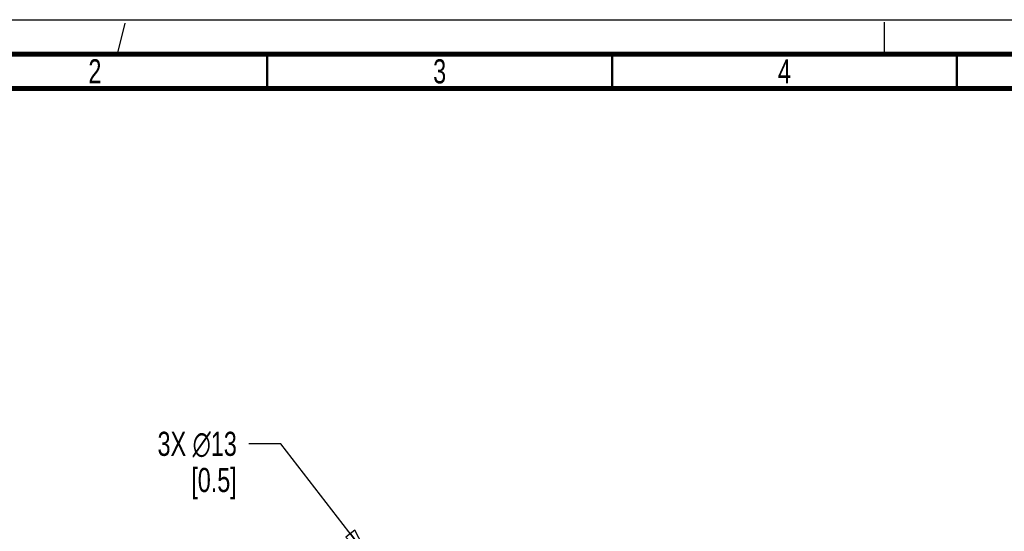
# Paper-space layout 'SUBMITTAL_E3H_2_1' of a CAD drawing. Header units: millimetres. Extents: x 0 to 841, y 0 to 594.
# Tile 18 of 45: x 85 to 227, y 520 to 594. Entities that reach past the tile are written whole.
import ezdxf

# ---------------------------------------------------------------- set-up
doc = ezdxf.new("R2010")
doc.units = ezdxf.units.MM
doc.header["$LTSCALE"] = 46.255
doc.linetypes.add('DASHED', pattern=[0.2, 0.1, -0.1])
doc.layers.get('0').update_dxf_attribs({"linetype": 'CONTINUOUS'})
doc.styles.get("Standard").update_dxf_attribs({"font": 'txt', "width": 0.725})
doc.dimstyles.new('DIMSTYLE_2', dxfattribs={"dimtxt": 3.5, "dimasz": 4.8, "dimexe": 3.2, "dimexo": 1.6, "dimtad": 0, "dimtih": 1, "dimtoh": 1, "dimdec": 1, "dimzin": 0, "dimdsep": 46, "dimtxsty": 'STANDARD', "dimblk": 'CLOSED', "dimblk1": 'CLOSED', "dimblk2": 'CLOSED', "dimcen": 0.09, "dimadec": 0, "dimazin": 0, "dimtp": 0.4, "dimtm": 0.4, "dimtfac": 1, "dimtdec": 1, "dimtofl": 0, "dimtmove": 0, "dimatfit": 2, "dimldrblk": 'CLOSED', "dimfxl": 1, "dimtolj": 1, "dimtzin": 0, "dimarcsym": 0})

# ---------------------------------------------------------------- blocks, each defined once
blk = doc.blocks.new('_CLOSED')
at = {"color": 0, "linetype": 'BYBLOCK'}
for p, q in [((0, 0), (-1, 0.167)), ((-1, 0.167), (-1, -0.167)), ((-1, -0.167), (0, 0)), ((-1, 0), (0, 0))]:
    blk.add_line(p, q, dxfattribs=at)
blk = doc.blocks.new('*D6')
at = {"color": 2, "linetype": 'CONTINUOUS'}
for p, q in [((122.48, 532.42), (117.83, 532.42)), ((135.48, 515.57), (122.48, 532.42))]:
    blk.add_line(p, q, dxfattribs=at)
at = {"color": 2, "linetype": 'CONTINUOUS', "xscale": 4.8, "yscale": 4.8, "zscale": 4.8, "rotation": 307.6314971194}
blk.add_blockref('_CLOSED', (135.48, 515.57), dxfattribs=at)
at = {"color": 2, "linetype": 'CONTINUOUS', "insert": (116.08, 534.17), "char_height": 3.5, "width": 17.3542, "attachment_point": 3, "line_spacing_factor": 0.9}
blk.add_mtext('3X \\Fgdt;{\\Fgdt;n}\\Ftxt;13\\P[0.5]', dxfattribs=at)

psp = doc.layouts.new('SUBMITTAL_E3H_2_1')

# ---------------------------------------------------------------- linework, layer by layer
at = {"color": 7, "linetype": 'CONTINUOUS'}
psp.add_line((0, 594), (841, 594), dxfattribs=at)
psp.add_line((0, 594), (841, 594), dxfattribs=at)
at = {"color": 7, "linetype": 'DASHED'}
for p, q in [((98.78, 589), (100, 594)), ((210, 589), (210, 594))]:
    psp.add_line(p, q, dxfattribs=at)
at = {"color": 7, "linetype": 'CONTINUOUS'}
for points, const_width in [([(836, 589), (15, 589)], 0.7), ([(120.5, 584), (120.5, 589)], 0.35), ([(170.5, 584), (170.5, 589)], 0.35), ([(220.5, 584), (220.5, 589)], 0.35), ([(831, 584), (20, 584)], 0.7)]:
    psp.add_lwpolyline(points, dxfattribs=dict(at, const_width=const_width))

# ---------------------------------------------------------------- texts
at = {"color": 2, "linetype": 'CONTINUOUS', "char_height": 3.5, "width": 2.5375, "attachment_point": 2, "line_spacing_factor": 0.9}
for s, insert in [('2', (95.5, 588.25)), ('3', (145.5, 588.25)), ('4', (195.5, 588.25))]:
    psp.add_mtext(s, dxfattribs=dict(at, insert=insert))

# ---------------------------------------------------------------- dimensions: what is measured, and where the dimension line sits
at = {"color": 2, "linetype": 'CONTINUOUS'}
dim = psp.add_diameter_dim_2p(p1=(135.48, 515.57), p2=(136.86, 513.77), text='3X %%c13\\P[0.5]', dimstyle='DIMSTYLE_2', override={"dimpost": '<>'}, dxfattribs=at)
dim.commit()
dim.dimension.update_dxf_attribs({"geometry": '*D6', "text_midpoint": (107.4, 529.8), "dimtype": 163})

doc.saveas('drawing.dxf')
